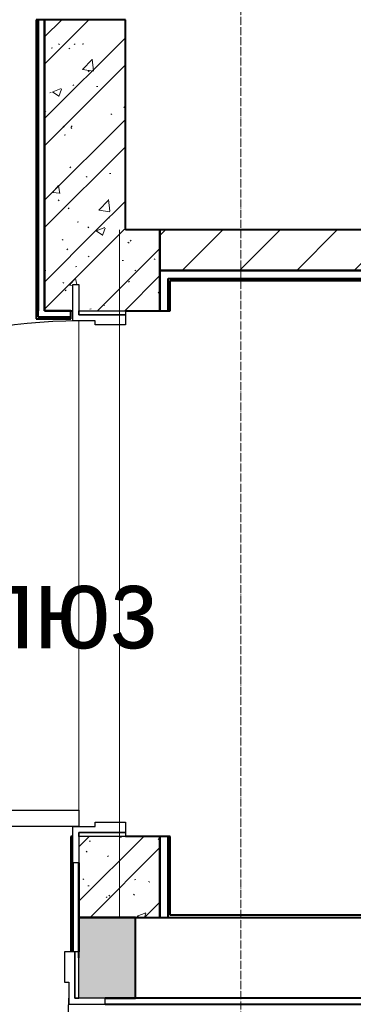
# Model space of a CAD drawing. Header units: millimetres. Extents: x 111868 to 195754, y 7718 to 241935.
# Tile 8 of 31: x 118204 to 119028, y 23735 to 26170. Entities that reach past the tile are written whole.
import ezdxf

# ---------------------------------------------------------------- set-up
doc = ezdxf.new("R2010")
doc.units = ezdxf.units.MM
doc.linetypes.add('Линия сетки', pattern=[25, 20, -2.5, 0, -2.5])
for name, color, linetype, lineweight in [('Двери', 7, 'Continuous', 18), ('Каркас несущий', 7, 'Continuous', 18), ('Каркас_Импост', 7, 'Continuous', 30), ('Марки помещений', 7, 'Continuous', 20), ('Монтажный зазор', 7, 'Continuous', 30), ('Оси', 7, 'Continuous', 9), ('Панель', 7, 'Continuous', 30), ('Перекрытия', 7, 'Continuous', 18), ('Стены разрез', 7, 'Continuous', 40), ('Стены штриховка', 7, 'Continuous', 40)]:
    doc.layers.add(name, color=color, linetype=linetype, lineweight=lineweight)
doc.styles.add('Arial_3', font='arial.ttf', dxfattribs={"width": 0.9, "height": 200})
pattern_1 = [(50, (0, 0), (218.62117, -19.1268), [22.86, -251.46]), (355, (0, 0), (-42.29187, 229.2684), [18.288, -201.168]), (100.451, (18.22, -1.6), (176.33107, 210.13963), [19.428, -213.708]), (46.184, (0, 60.96), (325.29495, -50.45164), [34.29, -377.19]), (96.636, (27.1, 56.76), (284.883, 296.91266), [29.142, -320.562]), (351.184, (0, 60.96), (284.8858, 296.9107), [27.432, -301.752]), (21, (30.48, 45.72), (181.93753, -122.71832), [22.86, -251.46]), (326, (30.48, 45.72), (74.16223, 221.0262), [18.288, -201.168]), (71.451, (45.64, 35.5), (256.10035, 98.30526), [19.428, -213.708]), (37.5, (0, 0), (3.70639, 101.465895), [3.353, -195.377, 3.353, -200.863, -201.93]), (37.5, (0, 0), (3.70639, 101.465895), [-402.946, 3.353, -198.577]), (7.5, (0, 0), (80.18358, 120.21653), [3.353, -113.081, 3.353, -190.805, -76.962]), (7.5, (0, 0), (80.18358, 120.21653), [-310.591, 3.353, -73.609]), (327.5, (-67.97, 0), (162.708646, -6.87497), [3.353, -72.847, 3.353, -234.391, -315.468]), (327.5, (-67.97, 0), (162.708646, -6.87497), [-313.944, 3.353, -312.115]), (317.5, (-98.45, 0), (177.75468, 30.51183), [3.353, -95.707, 3.353, -154.534, -224.028]), (317.5, (-98.45, 0), (177.75468, 30.51183), [-256.946, 3.353, -220.675])]
pattern_2 = [(45, (0, 0), (-101.02788, 101.02788), []), (45, (67.35, 0), (-101.02788, 101.02788), [])]

# ---------------------------------------------------------------- blocks, each defined once
blk = doc.blocks.new('101_Дверь_Однопольная - _НЧ_Мет_1200х2100_ЛК_По дизайн-проекту_угловая коробка_EI60_Пр-3835314-МКСС_К4_L27_91_200__ТехЭтаж')
at = {"layer": 'Каркас_Импост', "color": 254, "true_color": 0xcccccc}
for p, q in [((-715, 115), (-625, 115)), ((-715, 100), (-715, 115)), ((-640, 100), (-715, 100)), ((-640, -15), (-640, 100)), ((-625, 115), (-625, 60)), ((625, 115), (715, 115)), ((625, 60), (625, 115)), ((640, 100), (640, -15)), ((715, 100), (640, 100)), ((715, 115), (715, 100)), ((-625, 60), (-615, 60)), ((-615, 60), (-615, -15)), ((615, 60), (625, 60)), ((615, -15), (615, 60)), ((-615, -15), (-640, -15)), ((640, -15), (615, -15))]:
    blk.add_line(p, q, dxfattribs=at)
at = {"layer": 'Монтажный зазор', "color": 254, "true_color": 0xcccccc}
for p, q in [((-650, 100), (-640, 100)), ((-650, -15), (-650, 100)), ((-640, 100), (-640, -15)), ((640, -15), (640, 100)), ((640, 100), (650, 100)), ((650, 100), (650, -15)), ((-640, -15), (-650, -15)), ((650, -15), (640, -15))]:
    blk.add_line(p, q, dxfattribs=at)
at = {"layer": 'Панель', "color": 254, "true_color": 0xcccccc}
for p, q in [((-625, 1350), (-585, 1350)), ((-625, 100), (-625, 1350)), ((-585, 1350), (-585, 100)), ((-585, 100), (-625, 100))]:
    blk.add_line(p, q, dxfattribs=at)
blk.add_arc((-625, 100), 1250, 0, 90, dxfattribs=at)
blk = doc.blocks.new('ПР - 1300_200_Оп200-200-3810124-МКСС_К4_L27_91_200__ТехЭтаж')
at = {"layer": 'Каркас несущий', "color": 254, "true_color": 0xffcccc}
for p, q in [((-850, 0), (850, 0)), ((-850, 0), (-650, 0)), ((-615, 0), (615, 0)), ((650, 0), (850, 0))]:
    blk.add_line(p, q, dxfattribs=at)
blk = doc.blocks.new('101_Дверь_Однопольная - _НЧ_Мет_1200х2100_ЛК_По дизайн-проекту_угловая коробка_EI60_Л-3835203-МКСС_К4_L27_91_200__ТехЭтаж')
at = {"layer": 'Каркас_Импост', "color": 254, "true_color": 0xcccccc}
for p, q in [((-625, 115), (-715, 115)), ((-715, 115), (-715, 100)), ((-715, 100), (-640, 100)), ((-640, 100), (-640, -15)), ((-625, 60), (-625, 115)), ((715, 115), (625, 115)), ((625, 115), (625, 60)), ((640, -15), (640, 100)), ((640, 100), (715, 100)), ((715, 100), (715, 115)), ((-615, 60), (-625, 60)), ((-615, -15), (-615, 60)), ((625, 60), (615, 60)), ((615, 60), (615, -15)), ((-640, -15), (-615, -15)), ((615, -15), (640, -15))]:
    blk.add_line(p, q, dxfattribs=at)
at = {"layer": 'Монтажный зазор', "color": 254, "true_color": 0xcccccc}
for p, q in [((-640, 100), (-650, 100)), ((-650, 100), (-650, -15)), ((-640, -15), (-640, 100)), ((650, 100), (640, 100)), ((640, 100), (640, -15)), ((650, -15), (650, 100)), ((-650, -15), (-640, -15)), ((640, -15), (650, -15))]:
    blk.add_line(p, q, dxfattribs=at)
at = {"layer": 'Панель', "color": 254, "true_color": 0xcccccc}
for p, q in [((625, 1350), (585, 1350)), ((585, 1350), (585, 100)), ((625, 100), (625, 1350)), ((585, 100), (625, 100))]:
    blk.add_line(p, q, dxfattribs=at)
blk.add_arc((625, 100), 1250, 90, 180, dxfattribs=at)
blk = doc.blocks.new('135_SLK_K4_AR_rvt-1-МКСС_К4_L27_91_200__ТехЭтаж')
at = {"layer": 'Стены разрез', "lineweight": 9, "true_color": 0xcccccc}
h = blk.add_hatch(dxfattribs=at)
h.set_pattern_fill('FP_1', color=254, style=0, pattern_type=2)
h.set_pattern_definition(pattern_1)
h.paths.add_polyline_path([(118464.8, 25650), (118464.8, 26170), (118264.8, 26170), (118264.8, 25650)])
h = blk.add_hatch(dxfattribs=at)
h.set_pattern_fill('FP_2', color=254, style=0, pattern_type=2)
h.set_pattern_definition(pattern_2)
h.paths.add_polyline_path([(118464.8, 25650), (118464.8, 26170), (118264.8, 26170), (118264.8, 25650)])
h = blk.add_hatch(dxfattribs=at)
h.set_pattern_fill('FP_1', color=254, style=0, pattern_type=2)
h.set_pattern_definition(pattern_1)
h.paths.add_polyline_path([(118335, 25450), (118335, 25515), (118350, 25515), (118350, 25450), (118550, 25450), (118550, 25650), (118264.8, 25650), (118264.8, 25450)])
h = blk.add_hatch(dxfattribs=at)
h.set_pattern_fill('FP_2', color=254, style=0, pattern_type=2)
h.set_pattern_definition(pattern_2)
h.paths.add_polyline_path([(118335, 25450), (118335, 25515), (118350, 25515), (118350, 25450), (118550, 25450), (118550, 25650), (118264.8, 25650), (118264.8, 25450)])
h = blk.add_hatch(dxfattribs=at)
h.set_pattern_fill('FP_3', color=254, style=0, pattern_type=2)
h.set_pattern_definition([(45, (0, 0), (-70.71068, 70.71068), [])])
h.paths.add_polyline_path([(123481.5, 25550), (123550, 25550), (123550, 25650), (118550, 25650), (118550, 25550), (120735.6, 25550)])
h = blk.add_hatch(dxfattribs=at)
h.set_pattern_fill('FP_1', color=254, style=0, pattern_type=2)
h.set_pattern_definition(pattern_1)
h.paths.add_polyline_path([(118550, 23950), (118550, 24150), (118350, 24150), (118350, 23950)])
h = blk.add_hatch(dxfattribs=at)
h.set_pattern_fill('FP_2', color=254, style=0, pattern_type=2)
h.set_pattern_definition(pattern_2)
h.paths.add_polyline_path([(118550, 23950), (118550, 24150), (118350, 24150), (118350, 23950)])
at = {"layer": 'Стены разрез', "lineweight": 18, "true_color": 0xe0e0e0}
h = blk.add_hatch(color=254, dxfattribs=at)
h.paths.add_polyline_path([(118489.8, 23750), (118489.8, 23950), (118349.8, 23950), (118349.8, 23750), (118414.8, 23750)])
h.paths.add_polyline_path([(117049.8, 23750), (117049.8, 23950), (116919.8, 23950), (116919.8, 23750), (116984.8, 23750)])
at = {"layer": 'Перекрытия', "color": 254, "true_color": 0xcccccc}
for p, q in [((118350, 25425), (118350, 24215)), ((118350, 24215), (118350, 25425))]:
    blk.add_line(p, q, dxfattribs=at)
at = {"layer": 'Стены разрез', "color": 254, "true_color": 0xcccccc}
for p, q in [((118264.8, 26170), (118244.8, 26170)), ((118244.8, 26170), (118244.8, 25450)), ((118464.8, 26170), (118264.8, 26170)), ((118264.8, 26170), (118264.8, 25650)), ((118264.8, 25450), (118264.8, 26170)), ((118464.8, 25650), (118464.8, 26170)), ((118264.8, 25650), (118264.8, 25450)), ((118550, 25650), (118464.8, 25650)), ((120120, 25650), (118550, 25650)), ((118550, 25550), (123550, 25550)), ((118550, 25450), (118550, 25550)), ((123999.8, 25550), (118550, 25550)), ((118550, 25550), (118550, 25530)), ((118550, 25530), (118550, 25525)), ((118550, 25525), (118550, 25450)), ((118575, 25450), (118575, 25525)), ((118575, 25525), (124004.8, 25525)), ((118244.8, 25450), (118244.8, 25435)), ((118264.8, 25450), (118335, 25450)), ((118330, 25450), (118264.8, 25450)), ((118330, 25430), (118330, 25450)), ((118465, 25450), (118550, 25450)), ((118550, 25450), (118575, 25450)), ((118244.8, 25435), (118244.8, 25430)), ((118244.8, 25430), (118330, 25430)), ((118335, 24150), (118330, 24150)), ((118330, 24150), (118330, 23865)), ((118550, 24150), (118465, 24150)), ((118575, 24150), (118550, 24150)), ((118575, 23955), (118575, 24150)), ((118489.8, 23950), (118349.8, 23950)), ((118349.8, 23950), (118349.8, 23865)), ((118350, 23950), (118550, 23950)), ((118350, 23850), (118350, 23950)), ((118489.8, 23750), (118489.8, 23950)), ((118550, 23950), (118550, 23955)), ((118550, 23955), (118550, 23950)), ((118550, 23950), (118570, 23950)), ((118570, 23950), (130450, 23950)), ((130455, 23955), (118575, 23955)), ((130235, 23750), (118414.8, 23750)), ((118414.8, 23750), (118489.8, 23750))]:
    blk.add_line(p, q, dxfattribs=at)
at = {"layer": 'Стены штриховка', "color": 254, "true_color": 0xcccccc}
for p, q in [((118249.8, 26170), (118249.8, 25450)), ((118550, 25650), (118550, 25550)), ((118550, 25550), (118550, 25650)), ((118570, 25525), (118570, 25530)), ((118570, 25530), (124004.8, 25530)), ((118570, 25450), (118570, 25525)), ((118249.8, 25435), (118249.8, 25450)), ((118249.8, 25435), (118330, 25435)), ((118550, 23955), (118550, 24150)), ((118550, 24150), (118550, 23955)), ((118570, 23955), (118570, 24150)), ((118335, 24085), (118335, 23865)), ((118350, 24085), (118350, 23950)), ((118350, 23950), (118350, 24085)), ((118550, 23955), (118550, 23950)), ((118570, 23950), (118570, 23955)), ((118414.8, 23735), (130235, 23735))]:
    blk.add_line(p, q, dxfattribs=at)
at = {"layer": 'Двери', "color": 254, "lineweight": 18, "true_color": 0xcccccc}
for name, p, rotation in [('101_Дверь_Однопольная - _НЧ_Мет_1200х2100_ЛК_По дизайн-проекту_угловая коробка_EI60_Пр-3835314-МКСС_К4_L27_91_200__ТехЭтаж', (118450, 24800), 90), ('101_Дверь_Однопольная - _НЧ_Мет_1200х2100_ЛК_По дизайн-проекту_угловая коробка_EI60_Л-3835203-МКСС_К4_L27_91_200__ТехЭтаж', (117699.8, 23850), 180)]:
    blk.add_blockref(name, p, dxfattribs=dict(at, rotation=rotation))
at = {"layer": 'Каркас несущий', "color": 254, "lineweight": 18, "true_color": 0xcccccc, "rotation": 90}
blk.add_blockref('ПР - 1300_200_Оп200-200-3810124-МКСС_К4_L27_91_200__ТехЭтаж', (118450, 24800), dxfattribs=at)

msp = doc.modelspace()

# ---------------------------------------------------------------- linework, layer by layer
at = {"layer": 'Оси', "linetype": 'Линия сетки'}
msp.add_line((118750, 12025.7), (118750, 33100), dxfattribs=at)

# ---------------------------------------------------------------- block references
at = {"lineweight": 5}
msp.add_blockref('135_SLK_K4_AR_rvt-1-МКСС_К4_L27_91_200__ТехЭтаж', (0, 0), dxfattribs=at)

# ---------------------------------------------------------------- texts
at = {"layer": 'Марки помещений', "lineweight": 9, "insert": (117891.2, 24815.7), "char_height": 200, "width": 808.101, "attachment_point": 1, "style": 'Arial_3'}
msp.add_mtext('шлюз', dxfattribs=at)

doc.saveas('drawing.dxf')
